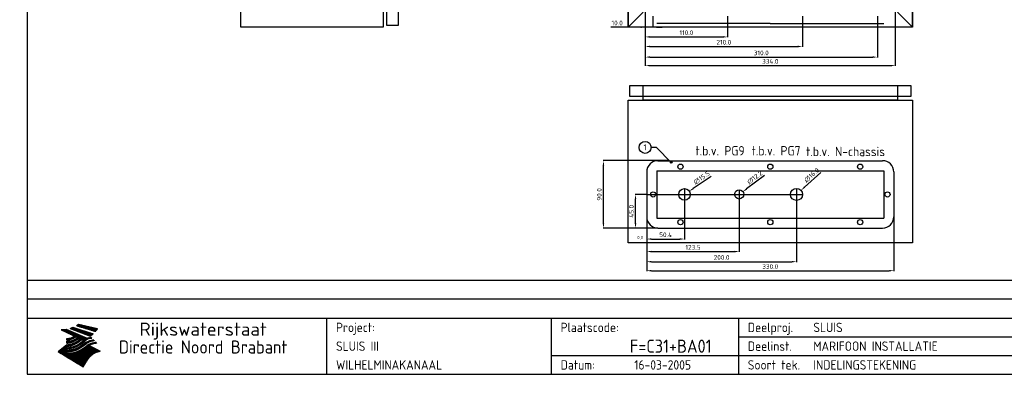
# Model space of a CAD drawing. Extents: x 40 to 2050, y 50 to 1450.
# Tile 1 of 8: x 40 to 1355, y 50 to 523. Entities that reach past the tile are written whole.
import ezdxf
from ezdxf.enums import TextEntityAlignment as Align

# ---------------------------------------------------------------- set-up
doc = ezdxf.new("R2010")
doc.units = 0
doc.header["$MEASUREMENT"] = 0
doc.header["$PDMODE"] = 1
doc.layers.get('DEFPOINTS').update_dxf_attribs({"linetype": 'CONTINUOUS'})
for name, color, linetype in [('0-25', 7, 'CONTINUOUS'), ('0-35', 2, 'CONTINUOUS'), ('0-50', 3, 'CONTINUOUS'), ('B-25', 7, 'CONTINUOUS'), ('S-25', 7, 'CONTINUOUS')]:
    doc.layers.add(name, color=color, linetype=linetype)
doc.styles.add('ISO', font='iso.shx')
doc.styles.get("Standard").update_dxf_attribs({"font": 'iso.shx'})
doc.dimstyles.get("Standard").update_dxf_attribs({"dimscale": 2.5, "dimtxt": 2.5, "dimasz": 2.5, "dimexe": 0.18, "dimexo": 0.0625, "dimgap": 1, "dimtad": 1, "dimdec": 1, "dimzin": 0, "dimdsep": 46, "dimtxsty": 'Standard', "dimcen": 0.09, "dimadec": 0, "dimazin": 0, "dimtfac": 1, "dimtdec": 1, "dimtofl": 0, "dimtmove": 0, "dimatfit": 3, "dimfxl": 0, "dimtolj": 1, "dimtzin": 0, "dimarcsym": 0})

# ---------------------------------------------------------------- blocks, each defined once
blk = doc.blocks.new('KADERA3')
at = {"layer": '0-25'}
for p, q in [((410, 35), (10, 35)), ((410, 30), (10, 30)), ((200, 20), (275, 20)), ((150, 15), (335, 15))]:
    blk.add_line(p, q, dxfattribs=at)
at = {"layer": '0-25', "color": 7}
for p, q in [((19.1, 21.89), (25.12, 19)), ((19.1, 21.89), (25.12, 19)), ((19.17, 21.86), (20.7, 21.86)), ((19.29, 21.8), (20.83, 21.8)), ((19.4, 21.75), (20.96, 21.75)), ((19.52, 21.69), (21.09, 21.69)), ((19.64, 21.63), (21.22, 21.63)), ((19.74, 21.92), (20.56, 21.92)), ((19.75, 21.58), (21.36, 21.58)), ((19.87, 21.52), (21.49, 21.52)), ((19.99, 21.47), (21.62, 21.47)), ((20.11, 21.41), (21.75, 21.41)), ((20.22, 21.35), (21.88, 21.35)), ((20.25, 21.97), (20.43, 21.97)), ((20.34, 21.3), (22.02, 21.3)), ((20.38, 21.99), (26.02, 19.59)), ((20.38, 21.99), (26.02, 19.59)), ((20.46, 21.24), (22.15, 21.24)), ((20.57, 21.18), (22.28, 21.18)), ((20.69, 21.13), (22.41, 21.13)), ((20.81, 21.07), (22.55, 21.07)), ((21.47, 22.25), (26.83, 20.19)), ((21.47, 22.25), (26.83, 20.19)), ((21.49, 22.25), (23.07, 22.25)), ((21.6, 22.2), (23.25, 22.2)), ((21.65, 22.31), (22.89, 22.31)), ((21.75, 22.14), (23.42, 22.14)), ((21.8, 22.37), (22.71, 22.37)), ((21.9, 22.08), (23.6, 22.08)), ((21.94, 22.42), (22.53, 22.42)), ((22.04, 22.03), (23.78, 22.03)), ((22.06, 22.48), (22.36, 22.48)), ((22.18, 22.53), (27.65, 20.8)), ((22.18, 22.53), (27.65, 20.8)), ((22.19, 21.97), (23.96, 21.97)), ((22.34, 21.92), (24.13, 21.92)), ((22.48, 21.86), (24.31, 21.86)), ((22.63, 21.8), (24.49, 21.8)), ((22.78, 21.75), (24.67, 21.75)), ((22.92, 21.69), (24.85, 21.69)), ((23.07, 21.63), (25.02, 21.63)), ((23.14, 22.99), (28.22, 21.46)), ((23.14, 22.99), (28.22, 21.46)), ((23.15, 22.98), (25.33, 22.98)), ((23.22, 21.58), (25.2, 21.58)), ((23.23, 23.04), (25.09, 23.04)), ((23.32, 23.1), (24.84, 23.1)), ((23.34, 22.93), (25.57, 22.93)), ((23.36, 21.52), (25.38, 21.52)), ((23.4, 23.15), (24.6, 23.15)), ((23.49, 23.21), (24.36, 23.21)), ((23.51, 21.47), (25.56, 21.47)), ((23.52, 22.87), (25.81, 22.87)), ((23.57, 23.27), (24.12, 23.27)), ((23.64, 23.32), (23.87, 23.32)), ((23.66, 21.41), (25.74, 21.41)), ((23.7, 23.36), (28.82, 22.17)), ((23.7, 23.36), (28.82, 22.17)), ((23.71, 22.82), (26.06, 22.82)), ((23.8, 21.35), (25.91, 21.35)), ((23.9, 22.76), (26.3, 22.76)), ((23.95, 21.3), (26.09, 21.3)), ((24.09, 22.7), (26.54, 22.7)), ((24.09, 21.24), (26.27, 21.24)), ((24.24, 21.18), (26.45, 21.18)), ((24.27, 22.65), (26.78, 22.65)), ((24.39, 21.13), (26.62, 21.13)), ((24.46, 22.59), (27.03, 22.59)), ((24.53, 21.07), (26.8, 21.07)), ((24.65, 22.53), (27.27, 22.53)), ((24.84, 22.48), (27.51, 22.48)), ((25.02, 22.42), (27.75, 22.42)), ((25.21, 22.37), (28, 22.37)), ((25.4, 22.31), (28.24, 22.31)), ((25.58, 22.25), (28.48, 22.25)), ((25.77, 22.2), (28.72, 22.2)), ((25.96, 22.14), (28.79, 22.14)), ((26.15, 22.08), (28.75, 22.08)), ((26.33, 22.03), (28.71, 22.03)), ((26.52, 21.97), (28.66, 21.97)), ((26.71, 21.92), (28.62, 21.92)), ((26.9, 21.86), (28.57, 21.86)), ((27.08, 21.8), (28.52, 21.8)), ((27.27, 21.75), (28.48, 21.75)), ((27.46, 21.69), (28.43, 21.69)), ((27.65, 21.63), (28.38, 21.63)), ((27.83, 21.58), (28.33, 21.58)), ((28.02, 21.52), (28.28, 21.52)), ((28.21, 21.47), (28.22, 21.47)), ((20.6, 19.11), (20.58, 19.51)), ((20.6, 19.11), (20.58, 19.51)), ((20.58, 19.5), (22.09, 19.5)), ((20.58, 19.44), (21.95, 19.44)), ((20.59, 19.38), (21.79, 19.38)), ((20.59, 19.33), (21.62, 19.33)), ((20.59, 19.27), (21.42, 19.27)), ((20.6, 19.22), (21.2, 19.22)), ((20.6, 19.16), (20.93, 19.16)), ((20.6, 19.11), (20.69, 19.12)), ((20.6, 19.11), (20.69, 19.12)), ((20.6, 18.79), (20.77, 18.81)), ((20.6, 18.79), (20.77, 18.81)), ((20.6, 18.29), (20.6, 18.79)), ((20.6, 18.29), (20.6, 18.79)), ((20.6, 18.77), (22.46, 18.77)), ((20.6, 18.71), (22.33, 18.71)), ((20.6, 18.65), (22.19, 18.65)), ((20.6, 18.6), (22.04, 18.6)), ((20.6, 18.54), (21.87, 18.54)), ((20.6, 18.48), (21.68, 18.48)), ((20.6, 18.43), (21.46, 18.43)), ((20.9, 19.55), (22.23, 19.55)), ((20.9, 18.82), (22.59, 18.82)), ((20.92, 21.02), (22.68, 21.02)), ((21.04, 20.96), (22.81, 20.96)), ((21.16, 20.9), (22.94, 20.9)), ((21.19, 19.61), (22.35, 19.61)), ((21.27, 20.85), (23.07, 20.85)), ((21.32, 18.88), (22.71, 18.88)), ((21.39, 20.79), (23.21, 20.79)), ((21.42, 19.67), (22.47, 19.67)), ((21.51, 20.73), (23.34, 20.73)), ((21.61, 18.93), (22.82, 18.93)), ((21.62, 19.72), (22.59, 19.72)), ((21.63, 20.68), (23.47, 20.68)), ((21.74, 20.62), (23.6, 20.62)), ((21.8, 19.78), (22.69, 19.78)), ((21.84, 18.99), (22.92, 18.99)), ((21.86, 20.57), (23.73, 20.57)), ((21.96, 19.83), (22.79, 19.83)), ((21.98, 20.51), (23.87, 20.51)), ((22.03, 19.05), (23.03, 19.05)), ((22.09, 20.45), (24, 20.45)), ((22.11, 19.89), (22.89, 19.89)), ((22.21, 20.4), (24.13, 20.4)), ((22.21, 19.1), (23.12, 19.1)), ((22.24, 19.95), (22.99, 19.95)), ((22.33, 20.34), (24.26, 20.34)), ((22.36, 19.16), (23.22, 19.16)), ((22.37, 20), (23.08, 20)), ((22.44, 20.28), (24.4, 20.28)), ((22.49, 20.06), (23.04, 20.06)), ((22.51, 19.22), (23.3, 19.22)), ((22.56, 20.23), (24.53, 20.23)), ((22.61, 20.12), (22.93, 20.12)), ((22.64, 19.27), (23.39, 19.27)), ((22.68, 20.17), (24.66, 20.17)), ((22.71, 20.17), (22.82, 20.17)), ((22.71, 18.43), (23.42, 18.43)), ((23.11, 20.02), (22.77, 20.2)), ((23.11, 20.02), (22.77, 20.2)), ((22.77, 19.33), (23.47, 19.33)), ((22.79, 20.12), (24.79, 20.12)), ((22.83, 18.48), (23.5, 18.48)), ((22.89, 19.38), (23.55, 19.38)), ((22.91, 20.06), (24.92, 20.06)), ((22.94, 18.54), (23.58, 18.54)), ((23, 19.44), (23.63, 19.44)), ((23.03, 20), (25.06, 20)), ((23.04, 18.6), (23.66, 18.6)), ((23.1, 19.5), (23.72, 19.5)), ((23.14, 18.65), (23.74, 18.65)), ((23.15, 19.95), (25.19, 19.95)), ((23.21, 19.55), (23.8, 19.55)), ((23.24, 18.71), (23.82, 18.71)), ((23.26, 19.89), (25.32, 19.89)), ((23.3, 19.61), (23.88, 19.61)), ((23.33, 18.77), (23.91, 18.77)), ((23.38, 19.83), (25.45, 19.83)), ((23.39, 19.67), (23.81, 19.67)), ((23.42, 18.82), (23.99, 18.82)), ((23.45, 19.7), (23.58, 19.79)), ((23.45, 19.7), (23.58, 19.79)), ((23.48, 19.72), (23.7, 19.72)), ((23.5, 19.78), (25.58, 19.78)), ((23.51, 18.88), (24.07, 18.88)), ((23.54, 18.9), (24.3, 19.42)), ((23.54, 18.9), (24.3, 19.42)), ((23.56, 19.78), (23.59, 19.78)), ((23.56, 19.39), (23.9, 19.62)), ((23.56, 19.39), (23.9, 19.62)), ((23.58, 19.79), (23.9, 19.62)), ((23.58, 19.79), (23.9, 19.62)), ((23.59, 18.93), (24.15, 18.93)), ((23.61, 19.72), (25.72, 19.72)), ((23.65, 18.59), (24.62, 19.25)), ((23.65, 18.59), (24.62, 19.25)), ((23.67, 18.99), (24.23, 18.99)), ((23.73, 19.67), (25.85, 19.67)), ((23.75, 19.05), (24.32, 19.05)), ((23.83, 19.1), (24.4, 19.1)), ((23.85, 19.61), (25.98, 19.61)), ((23.92, 19.16), (24.48, 19.16)), ((23.94, 18.19), (25.23, 19.07)), ((23.94, 18.19), (25.23, 19.07)), ((23.96, 19.55), (25.96, 19.55)), ((24, 19.22), (24.56, 19.22)), ((24.06, 17.88), (25.34, 18.76)), ((24.06, 17.88), (25.34, 18.76)), ((24.08, 19.5), (25.88, 19.5)), ((24.08, 19.27), (24.58, 19.27)), ((24.16, 19.33), (24.47, 19.33)), ((24.2, 19.44), (25.79, 19.44)), ((24.25, 19.38), (24.36, 19.38)), ((24.29, 18.43), (24.85, 18.43)), ((24.3, 19.42), (24.62, 19.25)), ((24.3, 19.42), (24.62, 19.25)), ((24.31, 19.38), (25.71, 19.38)), ((24.37, 18.48), (24.94, 18.48)), ((24.43, 19.33), (25.62, 19.33)), ((24.45, 18.54), (25.02, 18.54)), ((24.54, 18.6), (25.1, 18.6)), ((24.55, 19.27), (25.54, 19.27)), ((24.62, 18.65), (25.18, 18.65)), ((24.67, 19.22), (25.45, 19.22)), ((24.68, 21.02), (26.98, 21.02)), ((24.7, 18.71), (25.27, 18.71)), ((24.78, 19.16), (25.37, 19.16)), ((24.78, 18.77), (25.34, 18.77)), ((24.83, 20.96), (27.16, 20.96)), ((24.87, 18.82), (25.4, 18.82)), ((24.9, 19.1), (25.28, 19.1)), ((24.95, 18.88), (25.45, 18.88)), ((24.97, 20.9), (27.34, 20.9)), ((25.02, 19.05), (25.2, 19.05)), ((25.03, 18.93), (25.51, 18.93)), ((25.11, 18.99), (25.57, 18.99)), ((25.12, 20.85), (27.51, 20.85)), ((26.02, 19.59), (25.12, 19)), ((26.02, 19.59), (25.12, 19)), ((25.19, 19.05), (25.63, 19.05)), ((25.26, 19.1), (25.7, 19.1)), ((25.27, 20.79), (27.63, 20.79)), ((25.33, 19.16), (25.77, 19.16)), ((25.39, 19.22), (25.85, 19.22)), ((25.41, 20.73), (27.57, 20.73)), ((25.47, 19.27), (25.93, 19.27)), ((25.54, 19.33), (26.03, 19.33)), ((25.56, 20.68), (27.51, 20.68)), ((25.62, 18.43), (26.14, 18.43)), ((25.63, 19.38), (26.13, 19.38)), ((25.7, 18.48), (26.24, 18.48)), ((25.71, 20.62), (27.44, 20.62)), ((25.72, 19.44), (26.24, 19.44)), ((25.79, 18.54), (26.34, 18.54)), ((25.82, 19.5), (26.36, 19.5)), ((25.85, 20.57), (27.37, 20.57)), ((25.89, 18.6), (26.46, 18.6)), ((25.93, 19.55), (26.53, 19.55)), ((25.99, 18.65), (26.58, 18.65)), ((26, 20.51), (27.29, 20.51)), ((26.06, 19.61), (26.85, 19.61)), ((26.1, 18.71), (26.72, 18.71)), ((26.15, 20.45), (27.22, 20.45)), ((26.21, 19.67), (27.23, 19.67)), ((26.23, 18.77), (26.89, 18.77)), ((26.29, 20.4), (27.14, 20.4)), ((26.37, 18.82), (27.09, 18.82)), ((26.44, 20.34), (27.06, 20.34)), ((26.44, 19.72), (27.18, 19.72)), ((26.53, 18.88), (27.34, 18.88)), ((26.59, 20.28), (26.97, 20.28)), ((26.73, 20.23), (26.89, 20.23)), ((26.73, 18.93), (27.66, 18.93)), ((26.99, 18.99), (27.9, 18.99)), ((27.13, 19.78), (27.25, 19.64)), ((27.13, 19.78), (27.25, 19.64)), ((27.26, 19.05), (27.84, 19.05)), ((27.78, 19.1), (27.93, 18.96)), ((27.78, 19.1), (27.93, 18.96)), ((28, 18.43), (28.44, 18.43)), ((28.39, 18.48), (28.54, 18.32)), ((28.39, 18.48), (28.54, 18.32)), ((20.58, 17.88), (18.3, 16)), ((20.58, 17.88), (18.3, 16)), ((24.94, 11.97), (18.3, 16)), ((24.94, 11.97), (18.3, 16)), ((18.31, 16.01), (20.96, 16.01)), ((18.38, 16.07), (21.46, 16.07)), ((18.38, 15.95), (20.6, 15.95)), ((18.45, 16.12), (21.88, 16.12)), ((18.47, 15.9), (20.6, 15.9)), ((18.52, 16.18), (22.15, 16.18)), ((18.57, 15.84), (20.6, 15.84)), ((18.59, 16.23), (22.38, 16.23)), ((18.65, 16.29), (22.58, 16.29)), ((18.66, 15.78), (20.6, 15.78)), ((18.72, 16.35), (22.75, 16.35)), ((18.79, 16.4), (22.91, 16.4)), ((18.86, 16.46), (20.6, 16.46)), ((18.93, 16.52), (20.6, 16.52)), ((18.99, 16.57), (20.6, 16.57)), ((19.06, 16.63), (20.6, 16.63)), ((19.13, 16.68), (20.6, 16.68)), ((19.2, 16.74), (20.6, 16.74)), ((19.27, 16.8), (20.6, 16.8)), ((19.33, 16.85), (21.07, 16.85)), ((19.4, 16.91), (21.55, 16.91)), ((19.47, 16.97), (21.88, 16.97)), ((19.54, 17.02), (22.13, 17.02)), ((19.61, 17.08), (22.34, 17.08)), ((19.67, 17.13), (20.6, 17.13)), ((19.74, 17.19), (20.6, 17.19)), ((19.81, 17.25), (20.6, 17.25)), ((19.88, 17.3), (20.6, 17.3)), ((19.95, 17.36), (20.6, 17.36)), ((20.01, 17.42), (20.6, 17.42)), ((20.08, 17.47), (20.93, 17.47)), ((20.15, 17.53), (21.26, 17.53)), ((20.22, 17.58), (21.51, 17.58)), ((20.29, 17.64), (21.72, 17.64)), ((20.35, 17.7), (21.9, 17.7)), ((20.42, 17.75), (22.07, 17.75)), ((20.49, 17.81), (22.22, 17.81)), ((20.56, 17.87), (22.36, 17.87)), ((20.6, 18.37), (21.21, 18.37)), ((20.6, 18.32), (20.87, 18.32)), ((20.6, 18.29), (20.88, 18.32)), ((20.6, 18.29), (20.88, 18.32)), ((20.6, 17.88), (20.86, 17.91)), ((20.6, 17.88), (20.86, 17.91)), ((20.6, 17.43), (20.97, 17.48)), ((20.6, 17.43), (20.97, 17.48)), ((20.6, 17.43), (20.6, 17.09)), ((20.6, 17.43), (20.6, 17.09)), ((20.6, 17.09), (21.26, 17.16)), ((20.6, 17.09), (21.26, 17.16)), ((20.6, 16.8), (21.37, 16.89)), ((20.6, 16.8), (21.37, 16.89)), ((20.6, 16.8), (20.6, 16.45)), ((20.6, 16.8), (20.6, 16.45)), ((20.6, 16.45), (21.56, 16.56)), ((20.6, 16.45), (21.56, 16.56)), ((20.6, 15.97), (21.67, 16.09)), ((20.6, 15.97), (21.67, 16.09)), ((20.6, 15.97), (20.6, 15.58)), ((20.6, 15.97), (20.6, 15.58)), ((20.7, 16.46), (23.06, 16.46)), ((20.98, 17.92), (22.5, 17.92)), ((21.02, 17.13), (22.53, 17.13)), ((21.2, 16.52), (23.2, 16.52)), ((21.32, 17.98), (22.62, 17.98)), ((21.47, 17.19), (22.7, 17.19)), ((21.59, 18.03), (22.74, 18.03)), ((21.72, 16.57), (23.32, 16.57)), ((21.77, 17.25), (22.85, 17.25)), ((21.8, 18.09), (22.85, 18.09)), ((21.99, 18.15), (22.95, 18.15)), ((22.01, 17.3), (22.99, 17.3)), ((22.1, 16.63), (23.44, 16.63)), ((22.16, 18.2), (23.05, 18.2)), ((22.21, 17.36), (23.12, 17.36)), ((22.31, 18.26), (23.15, 18.26)), ((22.34, 15.78), (28.21, 15.78)), ((22.38, 16.68), (23.56, 16.68)), ((22.39, 17.42), (23.24, 17.42)), ((22.45, 18.32), (23.24, 18.32)), ((22.56, 17.47), (23.36, 17.47)), ((22.59, 18.37), (23.33, 18.37)), ((22.6, 16.74), (23.66, 16.74)), ((22.62, 15.84), (28.33, 15.84)), ((22.71, 17.53), (23.47, 17.53)), ((22.79, 16.8), (23.77, 16.8)), ((22.84, 17.58), (23.57, 17.58)), ((22.84, 15.9), (28.52, 15.9)), ((22.96, 16.85), (23.86, 16.85)), ((22.97, 17.64), (23.67, 17.64)), ((23.04, 15.95), (28.71, 15.95)), ((23.1, 17.7), (23.77, 17.7)), ((23.12, 16.91), (23.96, 16.91)), ((23.21, 17.75), (23.86, 17.75)), ((23.21, 16.01), (28.9, 16.01)), ((23.26, 16.97), (24.05, 16.97)), ((23.32, 17.81), (23.95, 17.81)), ((23.37, 16.07), (29.08, 16.07)), ((23.39, 17.02), (24.14, 17.02)), ((23.42, 17.87), (24.03, 17.87)), ((23.51, 16.12), (29.27, 16.12)), ((23.52, 17.92), (24.11, 17.92)), ((23.52, 17.08), (24.22, 17.08)), ((23.62, 17.98), (24.2, 17.98)), ((23.63, 17.13), (24.3, 17.13)), ((29.41, 16.17), (23.65, 16.17)), ((23.71, 18.03), (24.28, 18.03)), ((23.75, 17.19), (24.38, 17.19)), ((23.77, 16.23), (29.47, 16.23)), ((23.79, 18.09), (24.36, 18.09)), ((23.85, 17.25), (24.46, 17.25)), ((23.88, 18.15), (24.44, 18.15)), ((23.89, 16.29), (29.36, 16.29)), ((23.95, 17.3), (24.55, 17.3)), ((23.96, 18.2), (24.53, 18.2)), ((24, 16.35), (29.24, 16.35)), ((24.04, 18.26), (24.61, 18.26)), ((24.05, 17.36), (24.63, 17.36)), ((24.11, 16.4), (29.13, 16.4)), ((24.13, 18.32), (24.69, 18.32)), ((24.14, 17.42), (24.71, 17.42)), ((24.21, 18.37), (24.77, 18.37)), ((24.21, 16.46), (29.02, 16.46)), ((24.23, 17.47), (24.79, 17.47)), ((24.24, 17.48), (25.52, 18.36)), ((24.24, 17.48), (25.52, 18.36)), ((24.31, 17.53), (24.87, 17.53)), ((24.31, 16.52), (28.91, 16.52)), ((24.35, 17.17), (25.64, 18.05)), ((24.35, 17.17), (25.64, 18.05)), ((24.39, 17.58), (24.96, 17.58)), ((24.4, 16.57), (28.79, 16.57)), ((24.47, 17.64), (25.04, 17.64)), ((24.49, 16.63), (28.68, 16.63)), ((24.56, 17.7), (25.12, 17.7)), ((24.57, 16.68), (28.57, 16.68)), ((24.63, 16.72), (25.91, 17.6)), ((24.63, 16.72), (25.91, 17.6)), ((24.64, 17.75), (25.2, 17.75)), ((24.66, 16.74), (28.45, 16.74)), ((24.72, 17.81), (25.29, 17.81)), ((24.74, 16.8), (28.34, 16.8)), ((24.8, 17.87), (25.37, 17.87)), ((24.82, 16.85), (28.23, 16.85)), ((24.89, 17.92), (25.45, 17.92)), ((24.9, 16.91), (28.11, 16.91)), ((24.97, 17.98), (25.53, 17.98)), ((24.99, 16.97), (28, 16.97)), ((25.05, 18.03), (25.61, 18.03)), ((25.07, 17.02), (27.89, 17.02)), ((25.13, 18.09), (25.68, 18.09)), ((25.15, 17.08), (27.77, 17.08)), ((25.21, 18.15), (25.75, 18.15)), ((25.23, 17.13), (27.66, 17.13)), ((25.3, 18.2), (25.82, 18.2)), ((25.31, 17.19), (27.55, 17.19)), ((25.38, 18.26), (25.89, 18.26)), ((25.4, 17.25), (27.43, 17.25)), ((25.46, 18.32), (25.97, 18.32)), ((25.48, 17.3), (27.32, 17.3)), ((25.54, 18.37), (26.06, 18.37)), ((25.56, 17.36), (27.21, 17.36)), ((25.64, 17.42), (27.1, 17.42)), ((25.73, 17.47), (26.98, 17.47)), ((25.81, 17.53), (26.87, 17.53)), ((25.89, 17.58), (26.76, 17.58)), ((25.96, 17.64), (26.64, 17.64)), ((26.04, 17.7), (26.59, 17.7)), ((26.12, 17.75), (26.67, 17.75)), ((26.2, 17.81), (26.76, 17.81)), ((26.29, 17.87), (26.86, 17.87)), ((26.39, 17.92), (26.97, 17.92)), ((26.49, 17.98), (27.09, 17.98)), ((26.56, 17.68), (29.54, 16.2)), ((26.56, 17.68), (29.54, 16.2)), ((26.6, 18.03), (27.22, 18.03)), ((26.72, 18.09), (27.38, 18.09)), ((26.85, 18.15), (27.56, 18.15)), ((27, 18.2), (27.8, 18.2)), ((27.18, 18.26), (28.13, 18.26)), ((27.39, 18.32), (28.47, 18.32)), ((27.7, 18.37), (28.49, 18.37)), ((28.29, 15.83), (29.54, 16.2)), ((28.29, 15.83), (29.54, 16.2)), ((29.54, 16.2), (29.45, 16.17)), ((29.54, 16.2), (29.45, 16.17)), ((29.46, 16.18), (29.47, 16.18)), ((18.75, 15.73), (20.6, 15.73)), ((18.85, 15.67), (20.6, 15.67)), ((18.94, 15.62), (20.6, 15.62)), ((19.03, 15.56), (27.83, 15.56)), ((19.12, 15.5), (27.75, 15.5)), ((19.22, 15.45), (27.66, 15.45)), ((19.31, 15.39), (27.58, 15.39)), ((19.4, 15.33), (27.5, 15.33)), ((19.49, 15.28), (27.43, 15.28)), ((19.59, 15.22), (27.36, 15.22)), ((19.68, 15.17), (27.29, 15.17)), ((19.77, 15.11), (27.22, 15.11)), ((19.86, 15.05), (27.15, 15.05)), ((19.96, 15), (27.09, 15)), ((20.05, 14.94), (27.02, 14.94)), ((20.14, 14.88), (26.96, 14.88)), ((20.24, 14.83), (26.9, 14.83)), ((20.33, 14.77), (26.84, 14.77)), ((20.42, 14.72), (26.79, 14.72)), ((20.51, 14.66), (26.73, 14.66)), ((20.6, 15.58), (21.95, 15.73)), ((20.6, 15.58), (21.95, 15.73)), ((20.61, 14.6), (26.68, 14.6)), ((20.7, 14.55), (26.62, 14.55)), ((20.79, 14.49), (26.57, 14.49)), ((20.88, 14.43), (26.52, 14.43)), ((20.94, 15.62), (27.92, 15.62)), ((20.98, 14.38), (26.47, 14.38)), ((21.07, 14.32), (26.42, 14.32)), ((21.16, 14.27), (26.38, 14.27)), ((21.25, 14.21), (26.33, 14.21)), ((21.35, 14.15), (26.29, 14.15)), ((21.44, 14.1), (26.24, 14.1)), ((21.45, 15.67), (28.01, 15.67)), ((21.53, 14.04), (26.2, 14.04)), ((21.63, 13.98), (26.16, 13.98)), ((21.72, 13.93), (26.12, 13.93)), ((21.81, 13.87), (26.08, 13.87)), ((21.9, 13.82), (26.04, 13.82)), ((21.96, 15.73), (28.11, 15.73)), ((22, 13.76), (26, 13.76)), ((22.09, 13.7), (25.96, 13.7)), ((22.18, 13.65), (25.93, 13.65)), ((22.27, 13.59), (25.89, 13.59)), ((22.37, 13.53), (25.86, 13.53)), ((22.46, 13.48), (25.82, 13.48)), ((22.55, 13.42), (25.79, 13.42)), ((22.65, 13.37), (25.76, 13.37)), ((22.74, 13.31), (25.73, 13.31)), ((22.83, 13.25), (25.69, 13.25)), ((22.92, 13.2), (25.66, 13.2)), ((24.94, 11.97), (25.81, 13.45)), ((24.94, 11.97), (25.81, 13.45)), ((23.02, 13.14), (25.63, 13.14)), ((23.11, 13.08), (25.59, 13.08)), ((23.2, 13.03), (25.56, 13.03)), ((23.29, 12.97), (25.53, 12.97)), ((23.39, 12.92), (25.5, 12.92)), ((23.48, 12.86), (25.46, 12.86)), ((23.57, 12.8), (25.43, 12.8)), ((23.66, 12.75), (25.4, 12.75)), ((23.76, 12.69), (25.36, 12.69)), ((23.85, 12.63), (25.33, 12.63)), ((23.94, 12.58), (25.3, 12.58)), ((24.04, 12.52), (25.26, 12.52)), ((24.13, 12.47), (25.23, 12.47)), ((24.22, 12.41), (25.2, 12.41)), ((24.31, 12.35), (25.17, 12.35)), ((24.41, 12.3), (25.13, 12.3)), ((24.5, 12.24), (25.1, 12.24)), ((24.59, 12.18), (25.07, 12.18)), ((24.68, 12.13), (25.03, 12.13)), ((24.78, 12.07), (25, 12.07)), ((24.87, 12.02), (24.97, 12.02))]:
    blk.add_line(p, q, dxfattribs=at)
for centre, radius, start, end in [((19.15, 29.7), 7.8, 269.6055, 279.0886), ((19.15, 29.7), 7.8, 269.6055, 279.0886), ((19.84, 27.26), 5.27, 288.0217, 296.3084), ((19.84, 27.26), 5.27, 288.0217, 296.3084), ((20.49, 27.56), 5.28, 300.0654, 307.393), ((20.49, 27.56), 5.28, 300.0654, 307.393), ((21.95, 27.32), 8.59, 316.9248, 323.1399), ((21.95, 27.32), 8.59, 316.9248, 323.1399), ((19.93, 25.38), 5.91, 276.3402, 298.7463), ((19.93, 25.38), 5.91, 276.3402, 298.7463), ((20.21, 23.78), 5.91, 273.6149, 304.3803), ((20.21, 23.78), 5.91, 273.6149, 304.3803), ((19.84, 25.09), 6.03, 278.129, 302.868), ((19.84, 25.09), 6.03, 278.129, 302.868), ((20.35, 24.56), 5.76, 274.164, 302.5474), ((20.35, 24.56), 5.76, 274.164, 302.5474), ((20.05, 24.28), 6.02, 277.9472, 305.7139), ((20.05, 24.28), 6.02, 277.9472, 305.7139), ((20.04, 23.49), 6.09, 278.8115, 306.4242), ((20.04, 23.49), 6.09, 278.8115, 306.4242), ((27.05, 17.17), 2.63, 107.4286, 133.7799), ((27.05, 17.17), 2.63, 107.4286, 133.7799), ((27.45, 16.91), 2.81, 110.4143, 138.7411), ((27.45, 16.91), 2.81, 110.4143, 138.7411), ((27.57, 15.64), 3.4, 98.1566, 126.9045), ((27.57, 15.64), 3.4, 98.1566, 126.9045), ((27.91, 15.54), 3.39, 100.5835, 132.088), ((27.91, 15.54), 3.39, 100.5835, 132.088), ((27.01, 16.84), 2.93, 87.7348, 104.8316), ((27.01, 16.84), 2.93, 87.7348, 104.8316), ((27.37, 15.71), 3.93, 91.7838, 103.2817), ((27.37, 15.71), 3.93, 91.7838, 103.2817), ((24.11, 24.7), 5.26, 301.1147, 312.2814), ((24.11, 24.7), 5.26, 301.1147, 312.2814), ((27.82, 16.31), 2.8, 90.634, 105.1984), ((27.82, 16.31), 2.8, 90.634, 105.1984), ((28.19, 15.04), 3.93, 93.8342, 103.2817), ((28.19, 15.04), 3.93, 93.8342, 103.2817), ((28.58, 15.69), 2.8, 93.8141, 105.1984), ((28.58, 15.69), 2.8, 93.8141, 105.1984), ((20.53, 23.07), 5.96, 277.0519, 304.973), ((20.53, 23.07), 5.96, 277.0519, 304.973), ((20.72, 22.76), 5.91, 276.3402, 304.3803), ((20.72, 22.76), 5.91, 276.3402, 304.3803), ((21.06, 22.34), 5.81, 274.9043, 303.1745), ((21.06, 22.34), 5.81, 274.9043, 303.1745), ((20.82, 22.06), 6.04, 278.1111, 305.8489), ((20.82, 22.06), 6.04, 278.1111, 305.8489), ((21.3, 21.6), 5.91, 276.3402, 304.3803), ((21.3, 21.6), 5.91, 276.3402, 304.3803), ((31.24, 10.26), 6.3, 117.9568, 149.6251), ((31.24, 10.26), 6.3, 117.9568, 149.6251), ((28.21, 14.74), 3.67, 95.7581, 128.7216), ((28.21, 14.74), 3.67, 95.7581, 128.7216), ((28.4, 15.05), 3.21, 96.3886, 125.0052), ((28.4, 15.05), 3.21, 96.3886, 125.0052), ((28.95, 14.41), 3.93, 96.0135, 103.2817), ((28.95, 14.41), 3.93, 96.0135, 103.2817)]:
    blk.add_arc(centre, radius, start, end, dxfattribs=at)
at = {"layer": '0-35'}
for p, q in [((90, 25), (90, 10)), ((150, 25), (150, 10)), ((200, 25), (200, 10))]:
    blk.add_line(p, q, dxfattribs=at)
at = {"layer": '0-50'}
blk.add_line((10, 25), (410, 25), dxfattribs=at)
blk.add_lwpolyline([(10, 10), (410, 10), (410, 290), (10, 290)], close=True, dxfattribs=at)
at = {"layer": '0-25', "style": 'ISO'}
for s, p in [('Project:', (92.5, 22.5)), ('Plaatscode:', (152.5, 22.5)), ('Deelproj.', (202.5, 22.5)), ('Deelinst.', (202.5, 17.5)), ('Datum:', (152.5, 12.5)), ('Soort tek.', (202.5, 12.5))]:
    blk.add_text(s, height=2.5, dxfattribs=at).set_placement(p, align=Align.MIDDLE_LEFT)
for tag, p in [('STR1', (20, 287.5)), ('STR2', (40, 287.5)), ('STR3', (60, 287.5)), ('STR4', (80, 287.5)), ('STR5', (100, 287.5)), ('STR6', (120, 287.5)), ('STR7', (140, 287.5)), ('STR8', (160, 287.5)), ('STR9', (180, 287.5)), ('STR10', (200, 287.5)), ('STR11', (220, 287.5)), ('STR12', (240, 287.5)), ('STR13', (260, 287.5)), ('STR14', (280, 287.5)), ('STR15', (300, 287.5)), ('STR16', (320, 287.5)), ('STR17', (340, 287.5)), ('STR18', (360, 287.5)), ('STR19', (380, 287.5)), ('STR20', (400, 287.5)), ('W', (180, 12.5)), ('Z', (310, 12.5)), ('Y', (327.5, 12.5))]:
    blk.add_attdef(tag, text='', height=2.5, dxfattribs=at).set_placement(p, align=Align.MIDDLE)
for tag, p in [('N', (220, 22.5)), ('B', (92.5, 17.5)), ('P', (220, 17.5)), ('C', (92.5, 12.5)), ('U', (220, 12.5)), ('REV', (295, 12.5))]:
    blk.add_attdef(tag, text='', height=2.5, dxfattribs=at).set_placement(p, align=Align.MIDDLE_LEFT)
at = {"layer": '0-35', "style": 'ISO', "width": 1.182609}
blk.add_text('Rijkswaterstaat', height=3.5, dxfattribs=at).set_placement((40, 20.28), (74, 20.28), align=Align.FIT)
at = {"layer": '0-35', "color": 2, "style": 'ISO', "width": 1.016949}
blk.add_text('Directie Noord Brabant', height=3.5, dxfattribs=at).set_placement((34.5, 15.53), (79.5, 15.53), align=Align.FIT)
at = {"layer": '0-35', "style": 'ISO'}
for tag, p in [('X', (178.5, 17.5)), ('FORM', (402.5, 15))]:
    blk.add_attdef(tag, text='', height=3.5, dxfattribs=at).set_placement(p, align=Align.MIDDLE_LEFT)
blk.add_attdef('RNR', text='', height=3.5, dxfattribs=at).set_placement((305, 17.5), align=Align.MIDDLE)
at = {"layer": '0-50', "style": 'ISO'}
for tag, p in [('M', (342.5, 15)), ('O', (365, 15))]:
    blk.add_attdef(tag, text='', height=5, dxfattribs=at).set_placement(p, align=Align.MIDDLE)
blk.add_attdef('Q', text='', height=5, dxfattribs=at).set_placement((382.5, 15), align=Align.MIDDLE_LEFT)
blk = doc.blocks.new('*D17')
at = {"layer": '0-25', "color": 0, "lineweight": -2}
for p, q in [((1207.5, 259.7), (1207.5, 187.7)), ((877.5, 244.7), (877.5, 187.7)), ((883.8, 188.1), (1201.3, 188.1))]:
    blk.add_line(p, q, dxfattribs=at)
at = {"layer": '0-25', "color": 0}
for points in [[(883.8, 189.2), (883.8, 187.1), (877.5, 188.1)], [(1201.3, 189.2), (1201.3, 187.1), (1207.5, 188.1)]]:
    blk.add_solid(points, dxfattribs=at)
at = {"layer": 'DEFPOINTS', "color": 0}
for p in [(1207.5, 259.9), (877.5, 244.9), (1207.5, 188.1)]:
    blk.add_point(p, dxfattribs=at)
at = {"layer": '0-25', "color": 0, "insert": (1042.5, 193.7), "char_height": 6.25, "attachment_point": 5}
blk.add_mtext('\\A1;330.0', dxfattribs=at)
blk = doc.blocks.new('*D18')
at = {"layer": '0-25', "color": 0, "lineweight": -2}
for p, q in [((877.5, 244.7), (877.5, 199.7)), ((1077.5, 244.7), (1077.5, 199.7)), ((883.8, 200.1), (1071.3, 200.1))]:
    blk.add_line(p, q, dxfattribs=at)
at = {"layer": '0-25', "color": 0}
for points in [[(883.8, 201.2), (883.8, 199.1), (877.5, 200.1)], [(1071.3, 201.2), (1071.3, 199.1), (1077.5, 200.1)]]:
    blk.add_solid(points, dxfattribs=at)
at = {"layer": 'DEFPOINTS', "color": 0}
for p in [(877.5, 244.9), (1077.5, 244.9), (1077.5, 200.1)]:
    blk.add_point(p, dxfattribs=at)
at = {"layer": '0-25', "color": 0, "insert": (977.5, 205.8), "char_height": 6.25, "attachment_point": 5}
blk.add_mtext('\\A1;200.0', dxfattribs=at)
blk = doc.blocks.new('*D19')
at = {"layer": '0-25', "color": 0, "lineweight": -2}
for p, q in [((877.5, 244.7), (877.5, 213.2)), ((1001, 244.7), (1001, 213.2)), ((883.8, 213.7), (994.8, 213.7))]:
    blk.add_line(p, q, dxfattribs=at)
at = {"layer": '0-25', "color": 0}
for points in [[(883.8, 214.7), (883.8, 212.6), (877.5, 213.7)], [(994.8, 214.7), (994.8, 212.6), (1001, 213.7)]]:
    blk.add_solid(points, dxfattribs=at)
at = {"layer": 'DEFPOINTS', "color": 0}
for p in [(877.5, 244.9), (1001, 244.9), (1001, 213.7)]:
    blk.add_point(p, dxfattribs=at)
at = {"layer": '0-25', "color": 0, "insert": (939.3, 219.3), "char_height": 6.25, "attachment_point": 5}
blk.add_mtext('\\A1;123.5', dxfattribs=at)
blk = doc.blocks.new('*D20')
at = {"layer": '0-25', "color": 0, "lineweight": -2}
for p, q in [((877.5, 244.7), (877.5, 229.9)), ((927.9, 244.7), (927.9, 229.9)), ((883.8, 230.4), (921.7, 230.4))]:
    blk.add_line(p, q, dxfattribs=at)
at = {"layer": '0-25', "color": 0}
for points in [[(883.8, 231.4), (883.8, 229.3), (877.5, 230.4)], [(921.7, 231.4), (921.7, 229.3), (927.9, 230.4)]]:
    blk.add_solid(points, dxfattribs=at)
at = {"layer": 'DEFPOINTS', "color": 0}
for p in [(877.5, 244.9), (927.9, 244.9), (927.9, 230.4)]:
    blk.add_point(p, dxfattribs=at)
at = {"layer": '0-25', "color": 0, "insert": (902.7, 236), "char_height": 6.25, "attachment_point": 5}
blk.add_mtext('\\A1;50.4', dxfattribs=at)
blk = doc.blocks.new('*D21')
at = {"layer": '0-25', "color": 0, "lineweight": -2}
for p, q in [((1034.7, 314.9), (1010.9, 297.2)), ((1000.8, 289.9), (1001.2, 289.9)), ((1001, 289.6), (1001, 290.1))]:
    blk.add_line(p, q, dxfattribs=at)
at = {"layer": '0-25', "color": 0}
blk.add_solid([(1010.3, 298.1), (1011.6, 296.4), (1005.9, 293.5)], dxfattribs=at)
at = {"layer": 'DEFPOINTS', "color": 0}
for p in [(1005.9, 293.5), (996.1, 286.2)]:
    blk.add_point(p, dxfattribs=at)
at = {"layer": '0-25', "color": 0, "insert": (1021.9, 312.4), "char_height": 6.25, "attachment_point": 5, "rotation": 36.624}
blk.add_mtext('\\A1;∅12.2', dxfattribs=at)
blk = doc.blocks.new('*D22')
at = {"layer": '0-25', "color": 0, "lineweight": -2}
for p, q in [((1110.2, 319.1), (1088.1, 299.4)), ((1077.3, 289.9), (1077.7, 289.9)), ((1077.5, 289.6), (1077.5, 290.1))]:
    blk.add_line(p, q, dxfattribs=at)
at = {"layer": '0-25', "color": 0}
blk.add_solid([(1087.4, 300.1), (1088.8, 298.6), (1083.5, 295.2)], dxfattribs=at)
at = {"layer": 'DEFPOINTS', "color": 0}
for p in [(1083.5, 295.2), (1071.6, 284.5)]:
    blk.add_point(p, dxfattribs=at)
at = {"layer": '0-25', "color": 0, "insert": (1097.7, 315.5), "char_height": 6.25, "attachment_point": 5, "rotation": 41.8177}
blk.add_mtext('\\A1;∅16.0', dxfattribs=at)
blk = doc.blocks.new('*D23')
at = {"layer": '0-25', "color": 0, "lineweight": -2}
for p, q in [((877.4, 289.9), (862.1, 289.9)), ((862.5, 251.1), (862.5, 283.6)), ((877.4, 244.9), (862.1, 244.9))]:
    blk.add_line(p, q, dxfattribs=at)
at = {"layer": '0-25', "color": 0}
for points in [[(861.5, 283.6), (863.6, 283.6), (862.5, 289.9)], [(861.5, 251.1), (863.6, 251.1), (862.5, 244.9)]]:
    blk.add_solid(points, dxfattribs=at)
at = {"layer": 'DEFPOINTS', "color": 0}
for p in [(862.5, 289.9), (877.5, 289.9), (877.5, 244.9)]:
    blk.add_point(p, dxfattribs=at)
at = {"layer": '0-25', "color": 0, "insert": (856.9, 267.4), "char_height": 6.25, "attachment_point": 5, "rotation": 90}
blk.add_mtext('\\A1;45.0', dxfattribs=at)
blk = doc.blocks.new('*D24')
at = {"layer": '0-25', "color": 0, "lineweight": -2}
for p, q in [((907.4, 334.9), (819.3, 334.9)), ((819.7, 251.1), (819.7, 328.6)), ((877.4, 244.9), (819.3, 244.9))]:
    blk.add_line(p, q, dxfattribs=at)
at = {"layer": '0-25', "color": 0}
for points in [[(818.7, 328.6), (820.7, 328.6), (819.7, 334.9)], [(818.7, 251.1), (820.7, 251.1), (819.7, 244.9)]]:
    blk.add_solid(points, dxfattribs=at)
at = {"layer": 'DEFPOINTS', "color": 0}
for p in [(819.7, 334.9), (907.5, 334.9), (877.5, 244.9)]:
    blk.add_point(p, dxfattribs=at)
at = {"layer": '0-25', "color": 0, "insert": (814.1, 289.9), "char_height": 6.25, "attachment_point": 5, "rotation": 90}
blk.add_mtext('\\A1;90.0', dxfattribs=at)
blk = doc.blocks.new('*D25')
at = {"layer": '0-25', "color": 0, "lineweight": -2}
for p, q in [((963.4, 313.6), (939.6, 297.7)), ((927.7, 289.9), (928.2, 289.9)), ((927.9, 289.6), (927.9, 290.1))]:
    blk.add_line(p, q, dxfattribs=at)
at = {"layer": '0-25', "color": 0}
blk.add_solid([(939, 298.5), (940.2, 296.8), (934.4, 294.2)], dxfattribs=at)
at = {"layer": 'DEFPOINTS', "color": 0}
for p in [(934.4, 294.2), (921.5, 285.5)]:
    blk.add_point(p, dxfattribs=at)
at = {"layer": '0-25', "color": 0, "insert": (950.9, 312.1), "char_height": 6.25, "attachment_point": 5, "rotation": 33.8591}
blk.add_mtext('\\A1;∅15.5', dxfattribs=at)
blk = doc.blocks.new('*D40')
at = {"layer": '0-25', "color": 0, "lineweight": -2}
for p, q in [((875.5, 548.7), (875.5, 461.2)), ((1209.5, 548.7), (1209.5, 461.2)), ((881.8, 461.7), (1203.3, 461.7))]:
    blk.add_line(p, q, dxfattribs=at)
at = {"layer": '0-25', "color": 0}
for points in [[(881.8, 462.7), (881.8, 460.6), (875.5, 461.7)], [(1203.3, 462.7), (1203.3, 460.6), (1209.5, 461.7)]]:
    blk.add_solid(points, dxfattribs=at)
at = {"layer": 'DEFPOINTS', "color": 0}
for p in [(875.5, 548.9), (1209.5, 548.9), (1209.5, 461.7)]:
    blk.add_point(p, dxfattribs=at)
at = {"layer": '0-25', "color": 0, "insert": (1042.5, 467.3), "char_height": 6.25, "attachment_point": 5}
blk.add_mtext('\\A1;334.0', dxfattribs=at)
blk = doc.blocks.new('*D41')
at = {"layer": '0-25', "color": 0, "lineweight": -2}
for p, q in [((875.5, 548.7), (875.5, 472.6)), ((1185.5, 527.7), (1185.5, 472.6)), ((881.8, 473), (1179.3, 473))]:
    blk.add_line(p, q, dxfattribs=at)
at = {"layer": '0-25', "color": 0}
for points in [[(881.8, 474.1), (881.8, 472), (875.5, 473)], [(1179.3, 474.1), (1179.3, 472), (1185.5, 473)]]:
    blk.add_solid(points, dxfattribs=at)
at = {"layer": 'DEFPOINTS', "color": 0}
for p in [(875.5, 548.9), (1185.5, 527.9), (1185.5, 473)]:
    blk.add_point(p, dxfattribs=at)
at = {"layer": '0-25', "color": 0, "insert": (1030.5, 478.6), "char_height": 6.25, "attachment_point": 5}
blk.add_mtext('\\A1;310.0', dxfattribs=at)
blk = doc.blocks.new('*D42')
at = {"layer": '0-25', "color": 0, "lineweight": -2}
for p, q in [((875.5, 548.7), (875.5, 486.7)), ((1085.5, 527.7), (1085.5, 486.7)), ((881.8, 487.2), (1079.3, 487.2))]:
    blk.add_line(p, q, dxfattribs=at)
at = {"layer": '0-25', "color": 0}
for points in [[(881.8, 488.2), (881.8, 486.1), (875.5, 487.2)], [(1079.3, 488.2), (1079.3, 486.1), (1085.5, 487.2)]]:
    blk.add_solid(points, dxfattribs=at)
at = {"layer": 'DEFPOINTS', "color": 0}
for p in [(875.5, 548.9), (1085.5, 527.9), (1085.5, 487.2)]:
    blk.add_point(p, dxfattribs=at)
at = {"layer": '0-25', "color": 0, "insert": (980.5, 492.8), "char_height": 6.25, "attachment_point": 5}
blk.add_mtext('\\A1;210.0', dxfattribs=at)
blk = doc.blocks.new('*D43')
at = {"layer": '0-25', "color": 0, "lineweight": -2}
for p, q in [((875.5, 548.7), (875.5, 499.5)), ((985.5, 527.7), (985.5, 499.5)), ((881.8, 499.9), (979.3, 499.9))]:
    blk.add_line(p, q, dxfattribs=at)
at = {"layer": '0-25', "color": 0}
for points in [[(881.8, 501), (881.8, 498.9), (875.5, 499.9)], [(979.3, 501), (979.3, 498.9), (985.5, 499.9)]]:
    blk.add_solid(points, dxfattribs=at)
at = {"layer": 'DEFPOINTS', "color": 0}
for p in [(875.5, 548.9), (985.5, 527.9), (985.5, 499.9)]:
    blk.add_point(p, dxfattribs=at)
at = {"layer": '0-25', "color": 0, "insert": (930.5, 505.6), "char_height": 6.25, "attachment_point": 5}
blk.add_mtext('\\A1;110.0', dxfattribs=at)
blk = doc.blocks.new('*D44')
at = {"layer": '0-25', "color": 0, "lineweight": -2}
for p, q in [((875.5, 548.7), (875.5, 512.4)), ((885.5, 527.7), (885.5, 512.4)), ((869.3, 512.9), (829.5, 512.9)), ((891.8, 512.9), (898, 512.9))]:
    blk.add_line(p, q, dxfattribs=at)
at = {"layer": '0-25', "color": 0}
for points in [[(869.3, 513.9), (869.3, 511.8), (875.5, 512.9)], [(891.8, 513.9), (891.8, 511.8), (885.5, 512.9)]]:
    blk.add_solid(points, dxfattribs=at)
at = {"layer": 'DEFPOINTS', "color": 0}
for p in [(875.5, 548.9), (885.5, 527.9), (885.5, 512.9)]:
    blk.add_point(p, dxfattribs=at)
at = {"layer": '0-25', "color": 0, "insert": (838, 518.5), "char_height": 6.25, "attachment_point": 5}
blk.add_mtext('\\A1;10.0', dxfattribs=at)

msp = doc.modelspace()

# ---------------------------------------------------------------- hatches: boundary and pattern name
at = {"layer": '0-25'}
h = msp.add_hatch(color=256, dxfattribs=at)
edge = h.paths.add_edge_path()
edge.add_arc((910.33, 332.67), 1.25, 0, 360)

# ---------------------------------------------------------------- linework, layer by layer
for p, q in [((335.41, 512.87), (335.41, 1112.87)), ((525.41, 1112.87), (525.41, 512.87)), ((530.41, 515.37), (530.41, 1110.37)), ((545.41, 1110.37), (545.41, 515.37)), ((852.52, 512.87), (852.52, 1112.87)), ((852.52, 512.87), (852.52, 1112.87)), ((852.52, 1112.87), (852.52, 512.87)), ((1232.52, 1112.87), (1232.52, 512.87)), ((1232.52, 512.87), (1232.52, 1112.87)), ((852.52, 512.87), (872.52, 532.87)), ((1232.52, 512.87), (1212.52, 532.87)), ((545.41, 515.37), (530.41, 515.37)), ((1042.52, 517.87), (891.02, 517.87)), ((1042.52, 517.87), (1194.02, 517.87)), ((525.41, 512.87), (335.41, 512.87)), ((1232.52, 512.87), (852.52, 512.87)), ((855.02, 420.36), (855.02, 435.36)), ((855.02, 435.36), (1230.02, 435.36)), ((872.52, 415.36), (872.52, 435.36)), ((872.52, 435.36), (1212.52, 435.36)), ((1212.52, 435.36), (1212.52, 415.36)), ((1230.02, 435.36), (1230.02, 420.36)), ((852.52, 225.36), (852.52, 415.36)), ((852.52, 415.36), (1232.52, 415.36)), ((1230.02, 420.36), (855.02, 420.36)), ((1212.52, 415.36), (872.52, 415.36)), ((1232.52, 415.36), (1232.52, 225.36)), ((890.33, 352.67), (883.33, 352.67)), ((910.33, 332.67), (890.33, 352.67)), ((892.52, 334.86), (1192.52, 334.86)), ((877.52, 319.86), (877.52, 259.86)), ((891.02, 321.36), (1194.02, 321.36)), ((891.02, 321.36), (891.02, 258.36)), ((1194.02, 321.36), (1194.02, 258.36)), ((1207.52, 319.86), (1207.52, 259.86)), ((877.52, 289.86), (1085.52, 289.86)), ((927.95, 297.61), (927.95, 244.86)), ((1001.02, 295.96), (1001.02, 244.86)), ((1077.52, 297.86), (1077.52, 244.86)), ((877.52, 259.86), (877.52, 225.36)), ((891.02, 258.36), (1194.02, 258.36)), ((892.52, 244.86), (860.52, 244.86)), ((892.52, 244.86), (1192.52, 244.86)), ((1232.52, 225.36), (852.52, 225.36))]:
    msp.add_line(p, q, dxfattribs=at)
for centre, radius in [((875.33, 352.67), 8), ((910.33, 332.67), 1.25), ((922.52, 326.86), 3.5), ((1042.52, 326.86), 3.5), ((1162.52, 326.86), 3.5), ((886.02, 289.86), 3.5), ((927.95, 289.86), 7.75), ((1001.02, 289.86), 6.1), ((1077.52, 289.86), 8), ((1199.02, 289.86), 3.5), ((922.52, 252.86), 3.5), ((1042.52, 252.86), 3.5), ((1162.52, 252.86), 3.5)]:
    msp.add_circle(centre, radius, dxfattribs=at)
for centre, start, end in [((892.52, 319.86), 90, 180), ((1192.52, 319.86), 0, 90), ((892.52, 259.86), 180, 270), ((1192.52, 259.86), 270, 0)]:
    msp.add_arc(centre, 15, start, end, dxfattribs=at)
at = {"layer": 'S-25'}
for p in [(168.25, 215), (168.25, 215), (168.25, 215), (175.5, 215), (175.5, 215), (175.5, 215), (182.75, 215), (182.75, 215), (182.75, 215), (180, 105), (40, 55), (180, 50), (180, 50)]:
    msp.add_point(p, dxfattribs=at)
at = {"layer": 'S-25', "linetype": 'Continuous'}
msp.add_point((85, 124.5), dxfattribs=at)
msp.add_point((85, 124.5), dxfattribs=at)

# ---------------------------------------------------------------- block references
at = {"layer": 'S-25'}
ref = msp.add_blockref('KADERA3', (0, 0), dxfattribs=dict(at, xscale=5, yscale=5, zscale=5))
ref.add_attrib('B', 'SLUIS III', dxfattribs={"layer": '0-25', "height": 12.5, "style": 'ISO'}).set_placement((462.5, 87.5), align=Align.MIDDLE_LEFT)
ref.add_attrib('C', 'WILHELMINAKANAAL', dxfattribs={"layer": '0-25', "height": 12.5, "style": 'ISO'}).set_placement((462.5, 62.5), align=Align.MIDDLE_LEFT)
ref.add_attrib('N', 'SLUIS', dxfattribs={"layer": '0-25', "height": 12.5, "style": 'ISO'}).set_placement((1100, 112.5), align=Align.MIDDLE_LEFT)
ref.add_attrib('P', 'MARIFOON INSTALLATIE', dxfattribs={"layer": '0-25', "height": 12.5, "style": 'ISO'}).set_placement((1100, 87.5), align=Align.MIDDLE_LEFT)
ref.add_attrib('U', 'INDELINGSTEKENING', dxfattribs={"layer": '0-25', "height": 12.5, "style": 'ISO'}).set_placement((1100, 62.5), align=Align.MIDDLE_LEFT)
ref.add_attrib('X', 'F=C31+BA01', dxfattribs={"layer": '0-35', "height": 17.5, "style": 'ISO'}).set_placement((855, 87.5), align=Align.MIDDLE_LEFT)
ref.add_attrib('W', '16-03-2005', dxfattribs={"layer": '0-25', "height": 12.5, "style": 'ISO'}).set_placement((898.75, 62.5), align=Align.MIDDLE)

# ---------------------------------------------------------------- texts
at = {"layer": '0-25'}
msp.add_text('0,0', height=4, dxfattribs=at).set_placement((872.52, 230.36), align=Align.RIGHT)
at = {"layer": 'B-25'}
msp.add_text('1', height=8, dxfattribs=at).set_placement((875.33, 352.67), align=Align.MIDDLE)
for s, p in [('t.b.v. PG9', (942.52, 341.88)), ('t.b.v. PG7', (1017.52, 341.88)), ('t.b.v. N-chassis', (1090.27, 340.88))]:
    msp.add_text(s, height=12.5, dxfattribs=at).set_placement(p)

# ---------------------------------------------------------------- dimensions: what is measured, and where the dimension line sits
at = {"layer": '0-25'}
for base, p1, p2, picture, middle in [((885.52, 512.87), (875.52, 548.87), (885.52, 527.87), '*D44', (838.02, 512.87)), ((1209.52, 461.68), (875.52, 548.87), (1209.52, 548.87), '*D40', (1042.52, 461.68)), ((1185.52, 473.01), (875.52, 548.87), (1185.52, 527.87), '*D41', (1030.52, 473.01)), ((1085.52, 487.18), (875.52, 548.87), (1085.52, 527.87), '*D42', (980.52, 487.18)), ((985.52, 499.93), (875.52, 548.87), (985.52, 527.87), '*D43', (930.52, 499.93)), ((1207.52, 188.11), (877.52, 244.86), (1207.52, 259.86), '*D17', (1042.52, 188.11)), ((1077.52, 200.13), (877.52, 244.86), (1077.52, 244.86), '*D18', (977.52, 200.13)), ((1001.02, 213.66), (877.52, 244.86), (1001.02, 244.86), '*D19', (939.27, 213.66))]:
    dim = msp.add_linear_dim(base=base, p1=p1, p2=p2, dimstyle='Standard', dxfattribs=at)
    dim.commit()
    dim.dimension.update_dxf_attribs({"geometry": picture, "text_midpoint": middle, "dimtype": 160})
dim = msp.add_linear_dim(base=(819.71, 334.86), p1=(877.52, 244.86), p2=(907.52, 334.86), angle=90, dimstyle='Standard', dxfattribs=at)
dim.commit()
dim.dimension.update_dxf_attribs({"geometry": '*D24', "text_midpoint": (819.71, 289.86), "dimtype": 160})
for p1, p2, picture, middle in [((921.51, 285.54), (934.38, 294.17), '*D25', (950.93, 312.05)), ((996.13, 286.22), (1005.92, 293.5), '*D21', (1021.94, 312.42)), ((1071.56, 284.52), (1083.48, 295.19), '*D22', (1097.73, 315.49))]:
    dim = msp.add_diameter_dim_2p(p1=p1, p2=p2, dimstyle='Standard', dxfattribs=at)
    dim.commit()
    dim.dimension.update_dxf_attribs({"geometry": picture, "text_midpoint": middle})
dim = msp.add_linear_dim(base=(862.52, 289.86), p1=(877.52, 244.86), p2=(877.52, 289.86), angle=90, dimstyle='Standard', dxfattribs=at)
dim.commit()
dim.dimension.update_dxf_attribs({"geometry": '*D23', "text_midpoint": (856.9, 267.36)})
dim = msp.add_linear_dim(base=(927.95, 230.36), p1=(877.52, 244.86), p2=(927.95, 244.86), dimstyle='Standard', dxfattribs=at)
dim.commit()
dim.dimension.update_dxf_attribs({"geometry": '*D20', "text_midpoint": (902.73, 235.98)})

doc.saveas('drawing.dxf')
